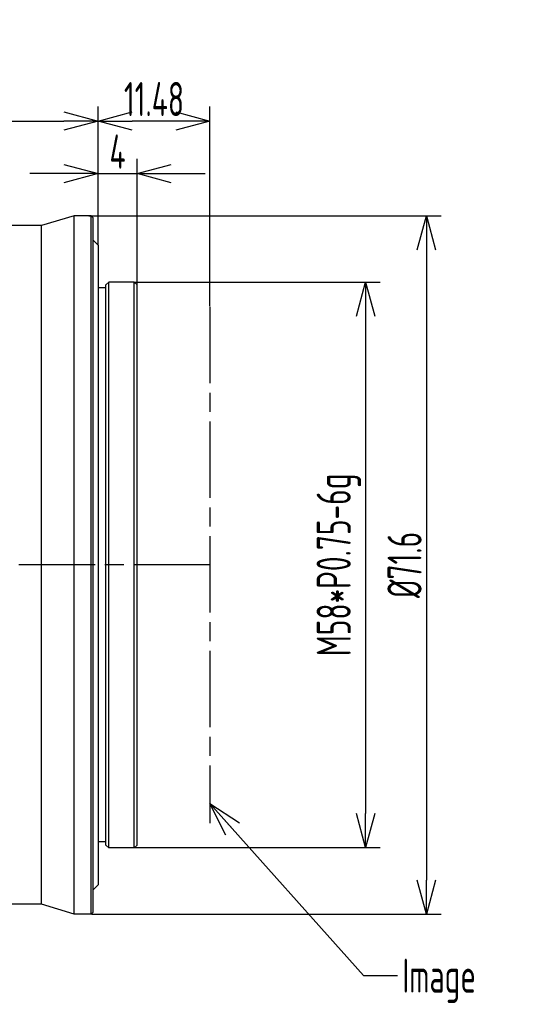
# Model space of a CAD drawing. Header units: millimetres. Extents: x -318 to -72, y -1102 to -995.
# Tile 24 of 24: x -125 to -72, y -1096 to -995. Entities that reach past the tile are written whole.
import ezdxf

# ---------------------------------------------------------------- set-up
doc = ezdxf.new("R2010")
doc.units = ezdxf.units.MM
doc.header["$LTSCALE"] = 16.335
doc.header["$PDMODE"] = 3
doc.header["$PDSIZE"] = 8
doc.linetypes.add('ACAD_ISO08W100', pattern=[36, 24, -3, 6, -3])
doc.layers.get('0').update_dxf_attribs({"linetype": 'CONTINUOUS'})
doc.layers.get('Defpoints').update_dxf_attribs({"linetype": 'CONTINUOUS'})
doc.layers.add('2', color=7, linetype='CONTINUOUS')
doc.styles.add('HZ', font='geniso', dxfattribs={"width": 0.7, "bigfont": 'hztxt'})
doc.dimstyles.get("Standard").update_dxf_attribs({"dimtxt": 3.5, "dimasz": 3.5, "dimexe": 1.5, "dimexo": 0.0625, "dimgap": 0.5, "dimtad": 1, "dimdsep": 46, "dimtxsty": 'HZ', "dimblk": 'OPEN30', "dimcen": 0.09, "dimadec": 0, "dimazin": 0, "dimtp": 0.01, "dimtm": 0.01, "dimtfac": 1, "dimtmove": 0, "dimatfit": 3, "dimldrblk": 'OPEN30', "dimfxl": 1, "dimtolj": 1, "dimarcsym": 0})

# ---------------------------------------------------------------- blocks, each defined once
blk = doc.blocks.new('_Open30')
at = {"color": 0, "linetype": 'ByBlock', "lineweight": -2}
for p, q in [((-1, 0.268), (0, 0)), ((0, 0), (-1, -0.268)), ((0, 0), (-1, 0))]:
    blk.add_line(p, q, dxfattribs=at)
blk = doc.blocks.new('*D20')
at = {"color": 0, "lineweight": -2}
for p, q in [((-116.61, -1018.32), (-116.61, -1004.16)), ((-105.13, -1024.64), (-105.13, -1004.16)), ((-108.63, -1005.66), (-113.11, -1005.66))]:
    blk.add_line(p, q, dxfattribs=at)
at = {"layer": 'Defpoints', "color": 0}
for p in [(-116.61, -1005.66), (-116.61, -1018.38), (-105.13, -1024.7)]:
    blk.add_point(p, dxfattribs=at)
at = {"color": 0, "lineweight": -2, "xscale": 3.5, "yscale": 3.5, "zscale": 3.5, "rotation": 180}
blk.add_blockref('_Open30', (-116.61, -1005.66), dxfattribs=at)
at = {"color": 0, "lineweight": -2, "xscale": 3.5, "yscale": 3.5, "zscale": 3.5}
blk.add_blockref('_Open30', (-105.13, -1005.66), dxfattribs=at)
at = {"color": 0, "insert": (-110.87, -1003.41), "char_height": 3.5, "attachment_point": 5, "style": 'HZ'}
blk.add_mtext('\\A1;11.48', dxfattribs=at)
blk = doc.blocks.new('*D18')
at = {"color": 0, "lineweight": -2}
for p, q in [((-112.84, -1022.17), (-87.65, -1022.17)), ((-89.15, -1025.67), (-89.15, -1076.67)), ((-112.84, -1080.17), (-87.65, -1080.17))]:
    blk.add_line(p, q, dxfattribs=at)
at = {"layer": 'Defpoints', "color": 0}
for p in [(-112.9, -1022.17), (-112.9, -1080.17), (-89.15, -1080.17)]:
    blk.add_point(p, dxfattribs=at)
at = {"color": 0, "lineweight": -2, "xscale": 3.5, "yscale": 3.5, "zscale": 3.5}
for p, rotation in [((-89.15, -1022.17), 90), ((-89.15, -1080.17), 270)]:
    blk.add_blockref('_Open30', p, dxfattribs=dict(at, rotation=rotation))
at = {"color": 0, "insert": (-91.9, -1051.17), "char_height": 3.5, "attachment_point": 5, "rotation": 90, "style": 'HZ'}
blk.add_mtext('\\A1;M58*P0.75-6g', dxfattribs=at)
blk = doc.blocks.new('*D19')
at = {"color": 0, "lineweight": -2}
for p, q in [((-240.78, -1018.82), (-240.78, -1004.16)), ((-116.61, -1018.32), (-116.61, -1004.16)), ((-237.28, -1005.66), (-120.11, -1005.66))]:
    blk.add_line(p, q, dxfattribs=at)
at = {"layer": 'Defpoints', "color": 0}
for p in [(-116.61, -1005.66), (-116.61, -1018.38), (-240.78, -1018.88)]:
    blk.add_point(p, dxfattribs=at)
at = {"color": 0, "lineweight": -2, "xscale": 3.5, "yscale": 3.5, "zscale": 3.5, "rotation": 180}
blk.add_blockref('_Open30', (-240.78, -1005.66), dxfattribs=at)
at = {"color": 0, "lineweight": -2, "xscale": 3.5, "yscale": 3.5, "zscale": 3.5}
blk.add_blockref('_Open30', (-116.61, -1005.66), dxfattribs=at)
at = {"color": 0, "insert": (-178.7, -1003.41), "char_height": 3.5, "attachment_point": 5, "style": 'HZ'}
blk.add_mtext('\\A1;105.5 TO 133.1', dxfattribs=at)
blk = doc.blocks.new('*D25')
at = {"color": 0, "lineweight": -2}
for p, q in [((-117.55, -1015.38), (-81.41, -1015.38)), ((-82.91, -1018.88), (-82.91, -1083.49)), ((-117.25, -1086.99), (-81.41, -1086.99))]:
    blk.add_line(p, q, dxfattribs=at)
at = {"layer": 'Defpoints', "color": 0}
for p in [(-117.61, -1015.38), (-117.32, -1086.99), (-82.91, -1086.99)]:
    blk.add_point(p, dxfattribs=at)
at = {"color": 0, "lineweight": -2, "xscale": 3.5, "yscale": 3.5, "zscale": 3.5}
for p, rotation in [((-82.91, -1015.38), 90), ((-82.91, -1086.99), 270)]:
    blk.add_blockref('_Open30', p, dxfattribs=dict(at, rotation=rotation))
at = {"color": 0, "insert": (-85.16, -1051.18), "char_height": 3.5, "attachment_point": 5, "rotation": 90, "style": 'HZ'}
blk.add_mtext('\\A1;%%C71.6', dxfattribs=at)
blk = doc.blocks.new('*D26')
at = {"color": 0, "lineweight": -2}
for p, q in [((-116.61, -1018.33), (-116.61, -1009.55)), ((-112.61, -1022.4), (-112.61, -1009.55)), ((-120.11, -1011.05), (-123.61, -1011.05)), ((-116.61, -1011.05), (-112.61, -1011.05)), ((-109.11, -1011.05), (-105.61, -1011.05))]:
    blk.add_line(p, q, dxfattribs=at)
at = {"layer": 'Defpoints', "color": 0}
for p in [(-112.61, -1011.05), (-116.61, -1018.39), (-112.61, -1022.46)]:
    blk.add_point(p, dxfattribs=at)
at = {"color": 0, "lineweight": -2, "xscale": 3.5, "yscale": 3.5, "zscale": 3.5}
blk.add_blockref('_Open30', (-116.61, -1011.05), dxfattribs=at)
at = {"color": 0, "lineweight": -2, "xscale": 3.5, "yscale": 3.5, "zscale": 3.5, "rotation": 180}
blk.add_blockref('_Open30', (-112.61, -1011.05), dxfattribs=at)
at = {"color": 0, "insert": (-114.61, -1008.8), "char_height": 3.5, "attachment_point": 5, "style": 'HZ'}
blk.add_mtext('\\A1;4', dxfattribs=at)

msp = doc.modelspace()

# ---------------------------------------------------------------- linework, layer by layer
at = {"color": 3, "linetype": 'Continuous'}
for p, q in [((-119.074, -1015.38), (-122.408, -1016.385)), ((-117.316, -1015.38), (-119.074, -1015.38)), ((-119.074, -1086.986), (-119.074, -1015.38)), ((-117.316, -1086.986), (-117.316, -1015.38)), ((-117.123, -1015.572), (-117.316, -1015.38)), ((-117.123, -1086.793), (-117.123, -1015.572)), ((-122.408, -1016.385), (-138.253, -1016.385)), ((-122.408, -1085.98), (-122.408, -1016.385)), ((-116.613, -1018.389), (-117.123, -1017.88)), ((-116.613, -1018.39), (-116.613, -1083.975)), ((-115.518, -1022.174), (-115.805, -1022.46)), ((-115.805, -1079.905), (-115.805, -1022.46)), ((-112.9, -1022.174), (-115.518, -1022.174)), ((-115.518, -1080.192), (-115.518, -1022.174)), ((-112.9, -1080.192), (-112.9, -1022.174)), ((-112.613, -1022.46), (-112.9, -1022.174)), ((-112.613, -1079.905), (-112.613, -1022.46)), ((-115.805, -1022.778), (-116.613, -1022.778)), ((-115.805, -1079.587), (-116.613, -1079.587)), ((-115.518, -1080.192), (-115.805, -1079.905)), ((-112.9, -1080.192), (-115.518, -1080.192)), ((-112.613, -1079.905), (-112.9, -1080.192)), ((-116.613, -1083.976), (-117.123, -1084.486)), ((-122.408, -1085.98), (-138.253, -1085.98)), ((-119.074, -1086.986), (-122.408, -1085.98)), ((-117.316, -1086.986), (-119.074, -1086.986)), ((-117.123, -1086.793), (-117.316, -1086.986))]:
    msp.add_line(p, q, dxfattribs=at)
at = {"layer": '2', "color": 1, "linetype": 'ACAD_ISO08W100', "ltscale": 0.02}
for p, q in [((-105.133, -1024.703), (-105.133, -1077.662)), ((-105.133, -1051.183), (-317.775, -1051.183))]:
    msp.add_line(p, q, dxfattribs=at)

# ---------------------------------------------------------------- texts
at = {"insert": (-85.386, -1091.539), "char_height": 3.5, "attachment_point": 1, "style": 'HZ'}
msp.add_mtext('\\A1;Image', dxfattribs=at)

# ---------------------------------------------------------------- dimensions: what is measured, and where the dimension line sits
dim = msp.add_linear_dim(base=(-116.613, -1005.661), p1=(-240.779, -1018.883), p2=(-116.613, -1018.379), text='105.5 TO 133.1', dimstyle='STANDARD', override={"dimtxsty": 'HZ'})
dim.commit()
dim.dimension.update_dxf_attribs({"geometry": '*D19', "text_midpoint": (-178.696, -1003.411)})
for base, p1, p2, picture, middle in [((-116.613, -1005.661), (-105.133, -1024.703), (-116.613, -1018.379), '*D20', (-110.873, -1003.411)), ((-112.613, -1011.05), (-116.613, -1018.39), (-112.613, -1022.46), '*D26', (-114.613, -1008.8))]:
    dim = msp.add_linear_dim(base=base, p1=p1, p2=p2, dimstyle='STANDARD')
    dim.commit()
    dim.dimension.update_dxf_attribs({"geometry": picture, "text_midpoint": middle})
dim = msp.add_linear_dim(base=(-82.912, -1086.986), p1=(-117.61, -1015.38), p2=(-117.316, -1086.986), angle=90, text='%%C<>', dimstyle='STANDARD', override={"dimdec": 1, "dimblk": 'Open30'})
dim.commit()
dim.dimension.update_dxf_attribs({"geometry": '*D25', "text_midpoint": (-85.162, -1051.183)})
dim = msp.add_linear_dim(base=(-89.151, -1080.172), p1=(-112.9, -1022.174), p2=(-112.899, -1080.172), angle=90, text='M<>*P0.75-6g', dimstyle='STANDARD')
dim.commit()
dim.dimension.update_dxf_attribs({"geometry": '*D18', "text_midpoint": (-91.902, -1051.173)})

# ---------------------------------------------------------------- leaders
at = {"annotation_type": 0, "has_hookline": 1, "hookline_direction": 0, "text_width": 10.267}
msp.add_leader([(-105.133, -1075.639), (-89.386, -1093.289), (-85.886, -1093.289)], dimstyle='STANDARD', override={"dimgap": 0.5, "dimtad": 0}, dxfattribs=at)

doc.saveas('drawing.dxf')
